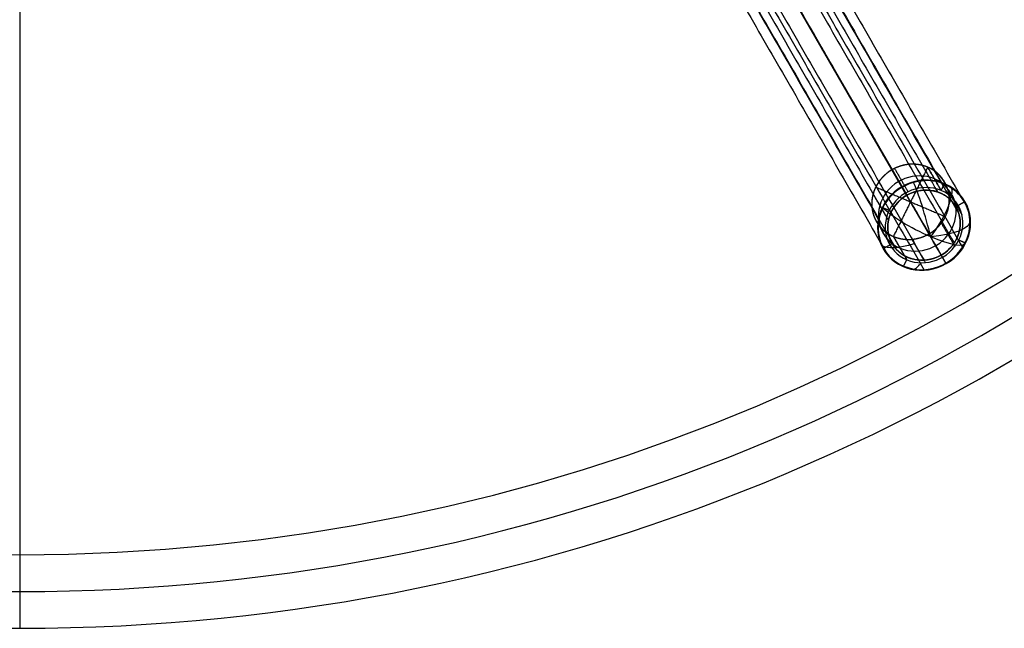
# Model space of a CAD drawing. Header units: millimetres. Extents: x -380 to 370, y -375 to 375.
# Tile 6 of 13: x -5 to 182, y -375 to -259. Entities that reach past the tile are written whole.
import ezdxf

# ---------------------------------------------------------------- set-up
doc = ezdxf.new("R2010")
doc.units = ezdxf.units.MM
doc.header["$MEASUREMENT"] = 0
doc.layers.add('Soround legs', color=7, linetype='Continuous', true_color=0x616161)
doc.layers.add('Soround table top', color=7, linetype='Continuous', true_color=0xd5c28c)

msp = doc.modelspace()

# ---------------------------------------------------------------- linework, layer by layer
at = {"layer": 'Soround legs'}
for p, q in [((-5.29, -0.18, 420.53), (-5.29, -375.18, 420.53)), ((162.69, -291.13, 4.45), (98.25, -179.53, 358.51)), ((99.19, -181.15, 359.2), (163.63, -292.76, 5.14)), ((170.2, -304.15, 9.93), (105.77, -192.55, 363.98)), ((170.18, -291.87, 6.05), (167.62, -287.42, 20.15)), ((161.08, -300.59, 23.11), (163.64, -305.04, 9.01))]:
    msp.add_line(p, q, dxfattribs=at)
at = {"layer": 'Soround legs', "extrusion": (-0.17101, 0.296198, 0.939693)}
for centre, radius, start, end in [((4.67, 323.88, -94.87), 7.5, 215.249, 35.249), ((4.67, 323.88, -94.87), 7.5, 215.249, 35.249), ((4.67, 323.88, -102.37), 7.5, 215.249, 35.249), ((4.67, 323.88, -94.87), 7.5, 35.249, 215.249), ((4.67, 323.88, -94.87), 7.5, 35.249, 215.249), ((4.67, 323.88, -109.87), 9, 90, 270), ((4.67, 323.88, -109.87), 7.5, 215.249, 35.249), ((4.67, 323.88, -109.87), 7.5, 215.249, 35.249), ((4.67, 323.88, -109.87), 7.5, 215.249, 35.249), ((4.67, 323.88, -109.87), 8.87, 125.249, 305.249), ((4.67, 323.88, -109.87), 8.87, 125.249, 305.249), ((4.67, 323.88, -109.87), 8.87, 125.249, 305.249), ((4.67, 323.88, -102.37), 7.5, 35.249, 215.249), ((4.67, 323.88, -109.87), 9, 90, 270), ((4.67, 323.88, -109.87), 9, 90, 270), ((4.67, 323.88, -109.87), 9, 270, 90), ((4.67, 323.88, -109.87), 9, 270, 90), ((4.67, 323.88, -109.87), 9, 270, 90), ((4.67, 323.88, -109.87), 7, 90, 270), ((4.67, 323.88, -109.87), 7, 90, 270), ((4.67, 323.88, -109.87), 7.5, 35.249, 215.249), ((4.67, 323.88, -109.87), 7.5, 35.249, 215.249), ((4.67, 323.88, -109.87), 7.5, 35.249, 215.249), ((4.67, 323.88, -109.87), 7, 270, 90), ((4.67, 323.88, -109.87), 7, 270, 90), ((4.67, 323.88, -109.87), 8.87, 305.249, 125.249), ((4.67, 323.88, -109.87), 8.87, 305.249, 125.249), ((4.67, 323.88, -109.87), 8.87, 305.249, 125.249)]:
    msp.add_arc(centre, radius, start, end, dxfattribs=at)
at = {"layer": 'Soround legs', "extrusion": (0.959608, 0.266323, 0.090687)}
msp.add_arc((-331.72, 1.57, 81.37), 9, 250.6619, 331.0678, dxfattribs=at)
at = {"layer": 'Soround legs', "extrusion": (0.78146, -0.540086, 0.312453)}
msp.add_arc((-150.4, -87.28, 293.98), 9, 261.5794, 341.9853, dxfattribs=at)
at = {"layer": 'Soround legs', "extrusion": (0.436078, 0.877994, -0.197391)}
for start, end in [(253.4461, 333.852), (253.4461, 333.852), (253.4461, 333.852), (173.0402, 253.4461), (173.0402, 253.4461), (173.0402, 253.4461)]:
    msp.add_arc((-281.82, -29.29, -190.74), 9, start, end, dxfattribs=at)
at = {"layer": 'Soround legs', "extrusion": (-0.031898, 0.951578, -0.305749)}
msp.add_arc((-156.58, -84.26, -291.63), 9, 180.3297, 260.7356, dxfattribs=at)
at = {"layer": 'Soround legs', "extrusion": (-0.406318, 0.847663, -0.341134)}
msp.add_arc((-21.47, -107.84, -323.38), 9, 291.1141, 348.9058, dxfattribs=at)
at = {"layer": 'Soround legs', "extrusion": (0.80107, 0.597065, -0.042417)}
msp.add_arc((-338.54, 7.05, -44.81), 9, 169.7364, 182.2998, dxfattribs=at)
at = {"layer": 'Soround legs', "extrusion": (0.951609, -0.19751, 0.235435)}
msp.add_arc((-257.92, -43.99, 219.56), 9, 174.8048, 209.9824, dxfattribs=at)
at = {"layer": 'Soround legs'}
for points in [[(162.69, -291.13, 4.45), (130.47, -235.33, 181.48), (98.25, -179.53, 358.51)], [(98.25, -179.53, 358.51), (130.47, -235.33, 181.48), (162.69, -291.13, 4.45)], [(105.82, -178.73, 359.64), (138.04, -234.53, 182.61), (170.26, -290.33, 5.58)], [(99.19, -181.15, 359.2), (131.41, -236.96, 182.17), (163.63, -292.76, 5.14)], [(163.63, -292.76, 5.14), (131.41, -236.96, 182.17), (99.19, -181.15, 359.2)], [(105.08, -180.53, 360.07), (137.3, -236.33, 183.04), (169.51, -292.13, 6.01)], [(109.07, -184.53, 362.06), (141.28, -240.33, 185.03), (173.5, -296.13, 8)], [(110.95, -183.87, 362.19), (143.17, -239.67, 185.16), (175.38, -295.47, 8.13)], [(93.77, -185.68, 359.64), (125.99, -241.48, 182.61), (158.21, -297.28, 5.58)], [(95.71, -185.94, 360.07), (127.92, -241.74, 183.04), (160.14, -297.54, 6.01)], [(108.24, -190.22, 363.7), (140.46, -246.03, 186.67), (172.67, -301.83, 9.64)], [(109.88, -191.19, 364.3), (142.1, -246.99, 187.28), (174.32, -302.79, 10.25)], [(95.66, -192.69, 362.19), (127.88, -248.49, 185.16), (160.09, -304.29, 8.13)], [(97.18, -191.39, 362.06), (129.39, -247.2, 185.03), (161.61, -303, 8)], [(170.2, -304.15, 9.93), (137.99, -248.35, 186.95), (105.77, -192.55, 363.98)], [(105.77, -192.55, 363.98), (137.99, -248.35, 186.95), (170.2, -304.15, 9.93)], [(102.52, -193.52, 363.7), (134.74, -249.33, 186.67), (166.96, -305.13, 9.64)], [(106.71, -194.17, 364.67), (138.93, -249.98, 187.64), (171.14, -305.78, 10.61)], [(171.14, -305.78, 10.61), (138.93, -249.98, 187.64), (106.71, -194.17, 364.67)], [(102.54, -195.43, 364.3), (134.75, -251.23, 187.28), (166.97, -307.03, 10.25)], [(167.62, -287.42, 20.15), (164.35, -294.01, 21.63), (161.08, -300.59, 23.11)], [(161.3, -287.65, 19.07), (162.58, -289.87, 12.02), (163.87, -292.1, 4.97)], [(170.18, -291.87, 6.05), (168.9, -289.65, 13.1), (167.62, -287.42, 20.15)], [(167.62, -287.42, 20.15), (168.9, -289.65, 13.1), (170.18, -291.87, 6.05)], [(157.72, -291.19, 19.53), (164.35, -294.01, 21.63), (170.98, -296.83, 23.72)], [(163.63, -292.76, 5.14), (163.16, -291.94, 4.79), (162.69, -291.13, 4.45)], [(170.18, -291.87, 6.05), (170.48, -291.26, 5.92), (170.78, -290.66, 5.78)], [(171.55, -292.01, 22.31), (172.83, -294.23, 15.26), (174.11, -296.46, 8.21)], [(157.21, -292.53, 19.86), (158.49, -294.75, 12.81), (159.78, -296.97, 5.77)], [(172.98, -294.95, 7.53), (173.84, -294.45, 7.53), (174.71, -293.95, 7.53)], [(159.07, -295.12, 5.05), (159.68, -295.37, 5.24), (160.29, -295.63, 5.44)], [(170.21, -298.06, 23.97), (171.49, -300.28, 16.92), (172.78, -302.5, 9.87)], [(158.34, -298.49, 21.94), (159.62, -300.71, 14.9), (160.91, -302.93, 7.85)], [(161.08, -300.59, 23.11), (162.36, -302.82, 16.06), (163.64, -305.04, 9.01)], [(163.64, -305.04, 9.01), (162.36, -302.82, 16.06), (161.08, -300.59, 23.11)], [(164.59, -301.15, 23.92), (165.87, -303.37, 16.87), (167.15, -305.59, 9.82)], [(173.54, -301.27, 9.63), (174.15, -301.53, 9.82), (174.75, -301.79, 10.01)], [(159.12, -302.95, 7.53), (159.99, -302.45, 7.53), (160.85, -301.95, 7.53)], [(163.04, -306.24, 9.28), (163.34, -305.64, 9.15), (163.64, -305.04, 9.01)], [(171.14, -305.78, 10.61), (170.67, -304.96, 10.27), (170.2, -304.15, 9.93)]]:
    msp.add_open_spline(points, degree=2, dxfattribs=at)
for points, knots in [([(167.62, -287.42, 20.15), (166.97, -287.15, 19.94), (166.26, -287, 19.77), (165.56, -286.86, 19.59), (164.83, -286.85, 19.46), (164.11, -286.84, 19.32), (163.39, -286.97, 19.23), (162.67, -287.1, 19.14), (161.29, -287.62, 19.06), (160.66, -288.01, 19.06), (160.03, -288.39, 19.07), (159.48, -288.88, 19.12), (158.93, -289.38, 19.18), (158.49, -289.96, 19.28), (158.04, -290.54, 19.39), (157.4, -291.84, 19.68), (157.21, -292.53, 19.86), (157.02, -293.22, 20.04), (156.93, -294.63, 20.47), (157.12, -296.02, 20.94), (157.58, -297.33, 21.44), (158.31, -298.51, 21.95), (159.27, -299.52, 22.44), (160.43, -300.32, 22.9), (161.08, -300.59, 23.11)], [0, 0, 0, 0.0625, 0.0625, 0.125, 0.125, 0.1875, 0.1875, 0.25, 0.3125, 0.3125, 0.375, 0.375, 0.4375, 0.4375, 0.5, 0.5625, 0.5625, 0.625, 0.6875, 0.75, 0.8125, 0.875, 0.9375, 1, 1, 1]), ([(161.08, -300.59, 23.11), (161.73, -300.87, 23.31), (163.14, -301.16, 23.66), (164.59, -301.18, 23.93), (166.03, -300.92, 24.11), (167.41, -300.4, 24.2), (168.67, -299.63, 24.18), (169.77, -298.64, 24.07), (170.65, -297.48, 23.87), (171.3, -296.18, 23.58), (171.67, -294.8, 23.21), (171.77, -293.39, 22.78), (171.58, -292, 22.31), (171.11, -290.69, 21.81), (170.39, -289.51, 21.31), (169.43, -288.5, 20.81), (168.85, -288.1, 20.58), (168.27, -287.7, 20.35), (167.62, -287.42, 20.15)], [1, 1, 1, 1.0625, 1.125, 1.1875, 1.25, 1.3125, 1.375, 1.4375, 1.5, 1.5625, 1.625, 1.6875, 1.75, 1.8125, 1.875, 1.9375, 1.9375, 2, 2, 2]), ([(163.63, -292.76, 5.14), (164.22, -292.41, 5.14), (165.52, -291.95, 5.23), (166.87, -291.75, 5.41), (168.22, -291.8, 5.67), (169.53, -292.1, 6), (170.73, -292.65, 6.4), (171.78, -293.43, 6.83), (172.65, -294.39, 7.3), (173.3, -295.51, 7.77), (173.5, -296.13, 8), (173.7, -296.75, 8.23), (173.84, -298.05, 8.67), (173.72, -299.37, 9.06), (173.33, -300.65, 9.39), (172.7, -301.84, 9.65), (171.84, -302.91, 9.83), (171.32, -303.36, 9.88), (170.8, -303.8, 9.93), (170.2, -304.15, 9.93)], [0, 0, 0, 0.0625, 0.125, 0.1875, 0.25, 0.3125, 0.375, 0.4375, 0.5, 0.5625, 0.5625, 0.625, 0.6875, 0.75, 0.8125, 0.875, 0.9375, 0.9375, 1, 1, 1]), ([(170.2, -304.15, 9.93), (169.61, -304.49, 9.93), (168.96, -304.72, 9.88), (168.31, -304.95, 9.83), (167.63, -305.05, 9.74), (166.96, -305.16, 9.65), (166.28, -305.13, 9.52), (165.6, -305.11, 9.39), (164.3, -304.8, 9.06), (163.7, -304.53, 8.86), (163.1, -304.25, 8.67), (162.57, -303.87, 8.45), (162.04, -303.48, 8.23), (161.61, -303, 8), (161.18, -302.51, 7.77), (160.53, -301.39, 7.3), (160.33, -300.77, 7.06), (160.13, -300.16, 6.83), (159.98, -298.86, 6.4), (160.11, -297.54, 6), (160.5, -296.26, 5.67), (161.13, -295.06, 5.41), (161.98, -294, 5.23), (162.51, -293.55, 5.18), (163.03, -293.1, 5.14), (163.63, -292.76, 5.14)], [1, 1, 1, 1.0625, 1.0625, 1.125, 1.125, 1.1875, 1.1875, 1.25, 1.3125, 1.3125, 1.375, 1.375, 1.4375, 1.4375, 1.5, 1.5625, 1.5625, 1.625, 1.6875, 1.75, 1.8125, 1.875, 1.9375, 1.9375, 2, 2, 2])]:
    msp.add_open_spline(points, degree=2, knots=knots, dxfattribs=at)
at = {"layer": 'Soround table top'}
for centre, radius, end in [((-5.29, -0.18, 421.24), 375, 0), ((-5.29, -0.18, 426.24), 375, 0), ((-5.29, -0.18, 421.24), 375, 0), ((-5.29, -0.18, 423.74), 375, 0), ((-5.29, -0.18, 426.24), 375, 0), ((-5.29, -0.18, 433.24), 368, 0), ((-5.29, -0.18, 440.24), 361, 360), ((-5.29, -0.18, 440.24), 361, 360)]:
    msp.add_arc(centre, radius, 180, end, dxfattribs=at)
msp.add_open_spline([(-5.29, 374.82, 421.24), (-5.29, -0.18, 421.24), (-5.29, -375.18, 421.24)], degree=2, dxfattribs=at)

doc.saveas('drawing.dxf')
